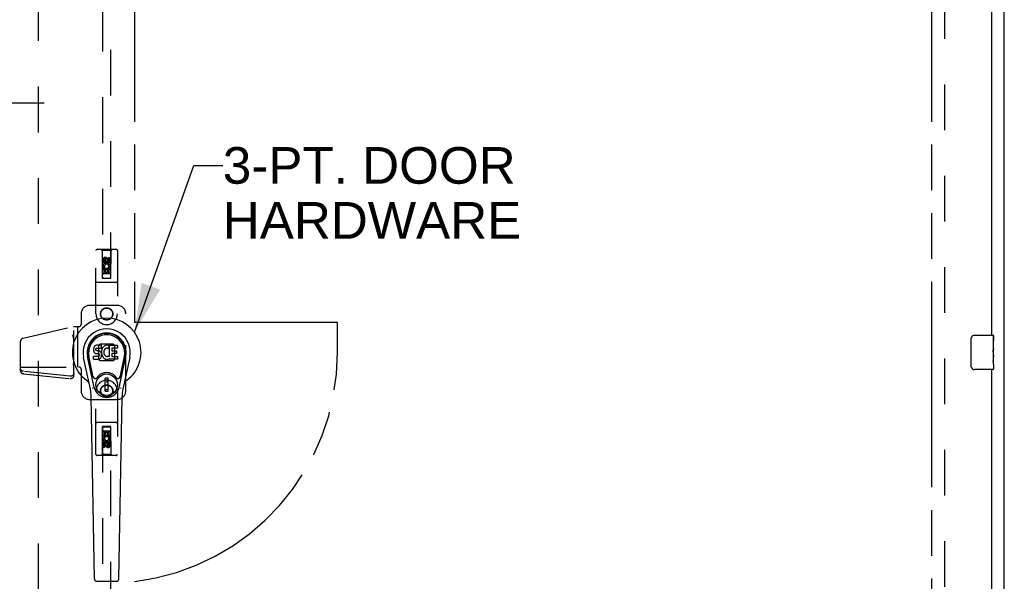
# Model space of a CAD drawing. Header units: inches. Extents: x 0 to 243, y 0 to 157.
# Tile 11 of 22: x 80 to 109, y 78 to 95. Entities that reach past the tile are written whole.
import ezdxf

# ---------------------------------------------------------------- set-up
doc = ezdxf.new("R2010")
doc.units = ezdxf.units.IN
doc.header["$LTSCALE"] = 13.357143
doc.header["$MEASUREMENT"] = 0
doc.linetypes.add('HIDDEN', pattern=[0.2, 0.1, -0.1])
doc.linetypes.add('PHANTOM', pattern=[0.8, 0.45, -0.05, 0.1, -0.05, 0.1, -0.05])
doc.layers.get('0').update_dxf_attribs({"linetype": 'CONTINUOUS'})
for name, color, linetype in [('02___PRT_ALL_AXES', 7, 'CONTINUOUS'), ('AVAILABLE_DOOR_SPACE', 7, 'CONTINUOUS'), ('DEFAULT_2', 8, 'HIDDEN'), ('DIMENSIONS', 7, 'CONTINUOUS')]:
    doc.layers.add(name, color=color, linetype=linetype)
doc.styles.get("Standard").update_dxf_attribs({"font": 'arial.ttf'})
doc.dimstyles.new('DIMSTYLE_2', dxfattribs={"dimtxt": 1.114286, "dimasz": 1.428571, "dimexe": 0.09, "dimexo": 0.07, "dimgap": 0.039, "dimtad": 0, "dimtih": 1, "dimtoh": 1, "dimzin": 4, "dimdsep": 46, "dimtxsty": 'Standard', "dimblk": '_FILLED', "dimblk1": '_FILLED', "dimblk2": '_FILLED', "dimcen": 0.09, "dimazin": 1, "dimtfac": 1, "dimtdec": 3, "dimtofl": 0, "dimtmove": 0, "dimatfit": 3, "dimldrblk": '_FILLED', "dimfxl": 1, "dimtolj": 1, "dimtzin": 4, "dimarcsym": 0})
doc.dimstyles.get("Standard").update_dxf_attribs({"dimtxt": 1.214286, "dimasz": 1.428571, "dimexe": 0.09, "dimexo": 0.07, "dimgap": 0.09, "dimtad": 0, "dimtih": 1, "dimtoh": 1, "dimdec": 3, "dimzin": 4, "dimdsep": 46, "dimtxsty": 'Standard', "dimblk": '_FILLED', "dimblk1": '_FILLED', "dimblk2": '_FILLED', "dimcen": 0.09, "dimadec": 3, "dimazin": 1, "dimtp": 0.001, "dimtm": 0.001, "dimtfac": 1, "dimtdec": 3, "dimtofl": 0, "dimtmove": 0, "dimatfit": 3, "dimldrblk": '_FILLED', "dimfxl": 1, "dimtolj": 1, "dimtzin": 4, "dimarcsym": 0})

# ---------------------------------------------------------------- blocks, each defined once
blk = doc.blocks.new('_FILLED')
at = {"color": 0, "linetype": 'ByBlock'}
blk.add_solid([(0, 0), (-1, 0.2), (-1, -0.2)], dxfattribs=at)
blk = doc.blocks.new('*D10')
at = {"layer": 'DIMENSIONS', "color": 2, "linetype": 'Continuous'}
for p, q in [((73.945, 92.119), (71.416, 92.119)), ((77.57, 92.119), (80.427, 92.119))]:
    blk.add_line(p, q, dxfattribs=at)
at = {"layer": 'DIMENSIONS', "color": 2, "linetype": 'Continuous', "xscale": 1.4285714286, "yscale": 1.4285714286, "zscale": 1.4285714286}
blk.add_blockref('_FILLED', (73.945, 92.119), dxfattribs=at)
at = {"layer": 'DIMENSIONS', "color": 2, "linetype": 'Continuous', "xscale": 1.4285714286, "yscale": 1.4285714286, "zscale": 1.4285714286, "rotation": 180}
blk.add_blockref('_FILLED', (77.57, 92.119), dxfattribs=at)
at = {"layer": 'DIMENSIONS', "color": 2, "linetype": 'Continuous', "insert": (70.859, 92.677), "char_height": 1.1143, "width": 3.02804, "attachment_point": 3, "line_spacing_factor": 0.9}
blk.add_mtext('3.63', dxfattribs=at)

msp = doc.modelspace()

# ---------------------------------------------------------------- linework, layer by layer
at = {"color": 3, "linetype": 'Continuous'}
for p, q in [((108.508, 48.924), (108.508, 120.716)), ((108.133, 114.57), (108.133, 85.32)), ((108.133, 84.32), (108.133, 55.07))]:
    msp.add_line(p, q, dxfattribs=at)
at = {"color": 7, "linetype": 'Continuous'}
for p, q in [((107.638, 85.32), (108.178, 85.32)), ((108.193, 85.305), (108.193, 85.166)), ((81.878, 84.958), (81.873, 84.934)), ((81.888, 84.98), (81.878, 84.958)), ((81.901, 85), (81.888, 84.98)), ((81.91, 85.008), (81.901, 85)), ((81.919, 85.014), (81.91, 85.008)), ((81.941, 85.024), (81.919, 85.014)), ((81.964, 85.031), (81.941, 85.024)), ((81.948, 84.936), (81.954, 84.941)), ((81.954, 84.941), (81.968, 84.945)), ((82.104, 85.031), (81.964, 85.031)), ((81.968, 84.945), (81.983, 84.946)), ((81.983, 84.946), (82.096, 84.946)), ((82.096, 84.946), (82.102, 84.947)), ((82.102, 84.947), (82.104, 84.952)), ((82.106, 84.989), (82.104, 85.031)), ((82.104, 84.952), (82.105, 84.965)), ((82.105, 84.965), (82.106, 84.989)), ((82.138, 84.951), (82.127, 84.931)), ((82.151, 84.969), (82.138, 84.951)), ((82.165, 84.986), (82.151, 84.969)), ((82.182, 85.001), (82.165, 84.986)), ((82.2, 85.014), (82.182, 85.001)), ((82.22, 85.023), (82.2, 85.014)), ((82.242, 85.028), (82.22, 85.023)), ((82.245, 84.942), (82.22, 84.931)), ((82.264, 85.03), (82.242, 85.028)), ((82.257, 84.945), (82.245, 84.942)), ((82.271, 84.945), (82.257, 84.945)), ((82.287, 85.03), (82.264, 85.03)), ((82.284, 84.942), (82.271, 84.945)), ((82.296, 84.937), (82.284, 84.942)), ((82.298, 85.028), (82.287, 85.03)), ((82.308, 85.024), (82.298, 85.028)), ((82.329, 85.007), (82.302, 84.939)), ((82.327, 85.012), (82.308, 85.024)), ((82.337, 84.704), (82.337, 85.029)), ((82.337, 85.029), (82.574, 85.029)), ((82.407, 84.942), (82.407, 84.874)), ((82.574, 84.946), (82.412, 84.946)), ((82.579, 85.025), (82.579, 84.951)), ((107.538, 84.42), (107.538, 85.22)), ((81.781, 83.75), (81.584, 84.676)), ((81.892, 83.798), (81.699, 84.701)), ((81.747, 84.475), (81.703, 84.702)), ((81.815, 84.328), (81.74, 84.709)), ((81.873, 84.934), (81.871, 84.911)), ((81.871, 84.911), (81.872, 84.887)), ((81.872, 84.887), (81.876, 84.863)), ((81.874, 84.625), (81.874, 84.7)), ((81.876, 84.863), (81.884, 84.841)), ((81.938, 84.705), (81.878, 84.704)), ((81.884, 84.841), (81.897, 84.821)), ((81.897, 84.821), (81.914, 84.803)), ((81.914, 84.803), (81.933, 84.79)), ((81.933, 84.79), (81.945, 84.786)), ((81.999, 84.705), (81.938, 84.705)), ((81.943, 84.914), (81.945, 84.929)), ((81.943, 84.899), (81.943, 84.914)), ((81.943, 84.891), (81.943, 84.899)), ((81.945, 84.884), (81.943, 84.891)), ((81.945, 84.929), (81.948, 84.936)), ((81.95, 84.878), (81.945, 84.884)), ((81.945, 84.786), (81.956, 84.784)), ((81.956, 84.874), (81.95, 84.878)), ((81.971, 84.87), (81.956, 84.874)), ((81.956, 84.784), (82.004, 84.784)), ((81.995, 84.871), (81.971, 84.87)), ((82.019, 84.869), (81.995, 84.871)), ((82.014, 84.706), (81.999, 84.705)), ((82.004, 84.784), (82.011, 84.783)), ((82.011, 84.783), (82.018, 84.781)), ((82.02, 84.71), (82.014, 84.706)), ((82.018, 84.781), (82.024, 84.776)), ((82.042, 84.864), (82.019, 84.869)), ((82.026, 84.715), (82.02, 84.71)), ((82.024, 84.776), (82.029, 84.77)), ((82.035, 84.727), (82.026, 84.715)), ((82.029, 84.77), (82.036, 84.757)), ((82.038, 84.734), (82.035, 84.727)), ((82.036, 84.757), (82.038, 84.741)), ((82.038, 84.741), (82.038, 84.734)), ((82.053, 84.859), (82.042, 84.864)), ((82.063, 84.853), (82.053, 84.859)), ((82.08, 84.836), (82.063, 84.853)), ((82.066, 84.639), (82.083, 84.656)), ((82.093, 84.816), (82.08, 84.836)), ((82.083, 84.656), (82.089, 84.666)), ((82.089, 84.666), (82.095, 84.677)), ((82.103, 84.794), (82.093, 84.816)), ((82.095, 84.677), (82.103, 84.699)), ((82.109, 84.77), (82.103, 84.794)), ((82.103, 84.699), (82.11, 84.723)), ((82.108, 84.867), (82.104, 84.823)), ((82.104, 84.823), (82.105, 84.801)), ((82.105, 84.801), (82.108, 84.779)), ((82.112, 84.889), (82.108, 84.867)), ((82.108, 84.779), (82.112, 84.757)), ((82.111, 84.746), (82.109, 84.77)), ((82.11, 84.723), (82.111, 84.746)), ((82.118, 84.911), (82.112, 84.889)), ((82.112, 84.757), (82.119, 84.736)), ((82.127, 84.931), (82.118, 84.911)), ((82.119, 84.736), (82.141, 84.697)), ((82.141, 84.697), (82.153, 84.678)), ((82.153, 84.678), (82.168, 84.661)), ((82.168, 84.661), (82.184, 84.646)), ((82.174, 84.839), (82.173, 84.812)), ((82.173, 84.812), (82.174, 84.799)), ((82.177, 84.866), (82.174, 84.839)), ((82.174, 84.799), (82.177, 84.786)), ((82.181, 84.878), (82.177, 84.866)), ((82.177, 84.786), (82.188, 84.761)), ((82.187, 84.89), (82.181, 84.878)), ((82.201, 84.913), (82.187, 84.89)), ((82.188, 84.761), (82.201, 84.738)), ((82.209, 84.924), (82.201, 84.913)), ((82.201, 84.738), (82.21, 84.728)), ((82.22, 84.931), (82.209, 84.924)), ((82.21, 84.728), (82.22, 84.719)), ((82.22, 84.719), (82.231, 84.712)), ((82.231, 84.712), (82.243, 84.707)), ((82.243, 84.707), (82.257, 84.704)), ((82.257, 84.704), (82.27, 84.704)), ((82.27, 84.704), (82.283, 84.706)), ((82.283, 84.706), (82.296, 84.71)), ((82.296, 84.71), (82.308, 84.715)), ((82.308, 84.715), (82.319, 84.723)), ((82.325, 84.722), (82.337, 84.704)), ((82.409, 84.783), (82.409, 84.706)), ((82.412, 84.87), (82.543, 84.87)), ((82.543, 84.788), (82.413, 84.788)), ((82.413, 84.701), (82.575, 84.701)), ((82.548, 84.865), (82.548, 84.792)), ((82.579, 84.697), (82.579, 84.624)), ((82.623, 83.798), (82.816, 84.701)), ((82.7, 84.328), (82.775, 84.709)), ((82.931, 84.676), (82.734, 83.75)), ((82.768, 84.475), (82.812, 84.702)), ((108.193, 84.935), (108.193, 84.904)), ((108.193, 84.738), (108.193, 84.705)), ((81.879, 84.62), (82.023, 84.62)), ((82.023, 84.62), (82.035, 84.622)), ((82.035, 84.622), (82.046, 84.626)), ((82.046, 84.626), (82.066, 84.639)), ((82.184, 84.646), (82.202, 84.633)), ((82.202, 84.633), (82.212, 84.628)), ((82.212, 84.628), (82.222, 84.624)), ((82.222, 84.624), (82.244, 84.618)), ((82.244, 84.618), (82.266, 84.616)), ((82.266, 84.616), (82.288, 84.619)), ((82.288, 84.619), (82.309, 84.626)), ((82.309, 84.626), (82.328, 84.637)), ((82.328, 84.637), (82.329, 84.637)), ((82.339, 84.637), (82.329, 84.637)), ((82.339, 84.624), (82.339, 84.637)), ((82.575, 84.62), (82.344, 84.62)), ((108.193, 84.481), (108.193, 84.335)), ((81.863, 84.103), (81.815, 84.328)), ((82.652, 84.103), (82.7, 84.328)), ((108.178, 84.32), (107.638, 84.32)), ((82.212, 83.689), (82.212, 84.063)), ((82.303, 84.063), (82.212, 84.063)), ((82.212, 84.023), (82.303, 84.023)), ((82.263, 84.023), (82.263, 83.944)), ((82.303, 83.944), (82.263, 83.944)), ((82.303, 83.689), (82.303, 84.063)), ((81.9, 78.204), (81.807, 83.525)), ((82.303, 83.728), (82.212, 83.728)), ((82.212, 83.689), (82.303, 83.689)), ((82.615, 78.204), (82.708, 83.525)), ((81.978, 78.127), (82.537, 78.127))]:
    msp.add_line(p, q, dxfattribs=at)
for points in [[(107.538, 85.22), (107.538, 85.226), (107.538, 85.233), (107.539, 85.239), (107.541, 85.245), (107.542, 85.25), (107.544, 85.256)], [(107.544, 84.384), (107.542, 84.39), (107.541, 84.395), (107.539, 84.401), (107.538, 84.407), (107.538, 84.414), (107.538, 84.42)], [(81.859, 83.767), (81.858, 83.773), (81.856, 83.778), (81.855, 83.784), (81.853, 83.789)], [(82.662, 83.789), (82.661, 83.784), (82.659, 83.778), (82.658, 83.773), (82.656, 83.767)]]:
    msp.add_lwpolyline(points, dxfattribs=at)
for radius in [0.317, 0.313]:
    msp.add_circle((82.258, 83.876), radius, dxfattribs=at)
for centre, radius, start, end in [((82.258, 84.82), 1.004, 305.5066, 234.4934), ((82.258, 84.82), 0.689, 347.9703, 192.0297), ((82.258, 84.82), 0.571, 347.9703, 192.0297), ((82.258, 84.81), 0.527, 348.9402, 191.0594), ((107.638, 85.22), 0.1, 90, 158.7946), ((108.178, 85.305), 0.015, 0, 90), ((82.324, 85.009), 0.00448, 339.0016, 51.8729), ((82.412, 84.942), 0.00448, 90, 180), ((82.574, 85.025), 0.00448, 0, 90), ((82.574, 84.951), 0.00448, 270, 360), ((81.878, 84.7), 0.00448, 90, 180.0119), ((82.298, 84.941), 0.00448, 246.1578, 339.0016), ((82.322, 84.719), 0.00448, 34.0893, 127.3444), ((82.412, 84.874), 0.00448, 180, 270), ((82.413, 84.783), 0.00448, 90, 180), ((82.413, 84.706), 0.00448, 180, 270), ((82.543, 84.865), 0.00448, 0, 90), ((82.543, 84.792), 0.00448, 270, 360), ((82.575, 84.697), 0.00448, 0, 90), ((81.879, 84.625), 0.00483, 180, 270), ((82.344, 84.624), 0.00448, 180, 270), ((82.575, 84.624), 0.00448, 270, 360), ((107.638, 84.42), 0.1, 201.1999, 270), ((81.921, 84.115), 0.0591, 192.0297, 324.5763), ((82.258, 83.876), 0.354, 35.4237, 144.5763), ((82.594, 84.115), 0.0591, 215.4237, 347.9703), ((108.178, 84.335), 0.015, 270, 360), ((81.56, 83.843), 0.197, 12.0297, 54.4934), ((82.258, 83.876), 0.374, 192.0297, 347.9703), ((82.955, 83.843), 0.197, 125.5066, 167.9703), ((80.626, 83.504), 1.181, 1, 12.0297), ((83.889, 83.504), 1.181, 167.9703, 179), ((81.978, 78.206), 0.0787, 181, 270), ((82.537, 78.206), 0.0787, 270, 359)]:
    msp.add_arc(centre, radius, start, end, dxfattribs=at)
msp.add_ellipse((82.258, 84.81), major_axis=(0, 0.565), ratio=0.999848, start_param=-1.76365, end_param=1.76365, dxfattribs=at)
at = {"layer": '02___PRT_ALL_AXES', "color": 8, "linetype": 'HIDDEN'}
for p, q in [((82.151, 87.443), (82.151, 87.535)), ((82.193, 87.535), (82.193, 87.443)), ((82.237, 87.507), (82.237, 87.535)), ((82.278, 87.549), (82.278, 87.503)), ((82.322, 87.507), (82.322, 87.599)), ((82.322, 87.599), (82.364, 87.599)), ((82.364, 87.599), (82.364, 87.507)), ((82.193, 87.443), (82.151, 87.443)), ((82.151, 87.13), (82.151, 87.287)), ((82.151, 87.287), (82.329, 87.287)), ((82.199, 87.311), (82.16, 87.294)), ((82.193, 87.244), (82.193, 87.13)), ((82.236, 87.244), (82.193, 87.244)), ((82.236, 87.152), (82.236, 87.244)), ((82.278, 87.244), (82.278, 87.152)), ((82.322, 87.244), (82.278, 87.244)), ((82.329, 87.287), (82.31, 87.3)), ((82.322, 87.13), (82.322, 87.244)), ((82.354, 87.29), (82.352, 87.287)), ((82.352, 87.287), (82.364, 87.287)), ((82.364, 87.287), (82.364, 87.13)), ((82.193, 87.13), (82.151, 87.13)), ((82.278, 87.152), (82.236, 87.152)), ((82.364, 87.13), (82.322, 87.13)), ((82.021, 85.014), (82.021, 84.626)), ((82.052, 85.052), (82.026, 85.025)), ((82.451, 85.057), (82.064, 85.057)), ((82.489, 85.025), (82.463, 85.052)), ((82.494, 84.626), (82.494, 85.014)), ((82.026, 84.615), (82.052, 84.588)), ((82.064, 84.584), (82.451, 84.584)), ((82.463, 84.588), (82.489, 84.615)), ((82.151, 82.354), (82.151, 82.51)), ((82.151, 82.51), (82.193, 82.51)), ((82.163, 82.354), (82.151, 82.354)), ((82.161, 82.35), (82.163, 82.354)), ((82.364, 82.354), (82.187, 82.354)), ((82.187, 82.354), (82.205, 82.341)), ((82.193, 82.51), (82.193, 82.396)), ((82.193, 82.396), (82.237, 82.396)), ((82.237, 82.396), (82.237, 82.488)), ((82.237, 82.488), (82.279, 82.488)), ((82.279, 82.488), (82.279, 82.396)), ((82.279, 82.396), (82.322, 82.396)), ((82.322, 82.396), (82.322, 82.51)), ((82.322, 82.51), (82.364, 82.51)), ((82.364, 82.51), (82.364, 82.354)), ((82.151, 82.041), (82.151, 82.133)), ((82.193, 82.133), (82.193, 82.041)), ((82.237, 82.091), (82.237, 82.137)), ((82.278, 82.133), (82.278, 82.105)), ((82.316, 82.329), (82.355, 82.346)), ((82.322, 82.105), (82.322, 82.197)), ((82.322, 82.197), (82.364, 82.197)), ((82.364, 82.197), (82.364, 82.105)), ((82.193, 82.041), (82.151, 82.041))]:
    msp.add_line(p, q, dxfattribs=at)
at = {"layer": '02___PRT_ALL_AXES', "color": 7, "linetype": 'Continuous'}
for p, q in [((108.193, 84.741), (108.193, 85.305)), ((108.193, 85.166), (108.186, 85.166)), ((108.186, 85.166), (108.186, 84.935)), ((108.193, 84.998), (108.186, 84.998)), ((108.193, 84.935), (108.186, 84.935)), ((108.193, 84.705), (108.186, 84.705)), ((108.186, 84.705), (108.186, 84.569)), ((108.193, 84.899), (108.187, 84.899)), ((108.191, 84.768), (108.193, 84.768)), ((108.193, 84.481), (108.193, 84.738)), ((108.187, 84.537), (108.193, 84.537)), ((108.193, 84.481), (108.193, 84.335))]:
    msp.add_line(p, q, dxfattribs=at)
for points in [[(108.191, 84.766), (108.188, 84.799), (108.187, 84.811), (108.187, 84.824), (108.186, 84.836), (108.186, 84.849), (108.186, 84.862), (108.186, 84.875), (108.186, 84.888), (108.187, 84.9), (108.187, 84.912), (108.188, 84.924)], [(108.193, 84.738), (108.192, 84.747), (108.192, 84.756), (108.191, 84.766)], [(108.187, 84.532), (108.187, 84.541), (108.186, 84.55), (108.186, 84.559), (108.186, 84.569)], [(108.19, 84.508), (108.189, 84.515), (108.188, 84.523), (108.187, 84.532)], [(108.193, 84.481), (108.192, 84.484), (108.192, 84.489), (108.191, 84.494), (108.19, 84.508)]]:
    msp.add_lwpolyline(points, dxfattribs=at)
at = {"layer": '02___PRT_ALL_AXES', "color": 8, "linetype": 'HIDDEN'}
for centre, radius in [((82.258, 87.493), 0.085), ((82.258, 85.945), 0.172), ((82.258, 83.695), 0.172), ((82.258, 82.148), 0.085)]:
    msp.add_circle(centre, radius, dxfattribs=at)
for centre, radius, start, end in [((82.215, 87.535), 0.0644, 12.2995, 180.0775), ((82.215, 87.535), 0.0219, 359.9011, 180), ((82.258, 87.336), 0.107, 334.2636, 203.4027), ((82.258, 87.336), 0.0639, 324.8895, 203.4026), ((82.301, 87.507), 0.0635, 180, 360), ((82.3, 87.507), 0.0219, 190.307, 360), ((82.037, 85.014), 0.016, 135, 180), ((82.064, 85.041), 0.016, 90, 135), ((82.451, 85.041), 0.016, 45, 90), ((82.478, 85.014), 0.016, 0, 45), ((82.037, 84.626), 0.016, 180, 225), ((82.064, 84.6), 0.016, 225, 270), ((82.451, 84.6), 0.016, 270, 315), ((82.478, 84.626), 0.016, 315, 360), ((82.257, 82.304), 0.107, 154.2636, 23.4027), ((82.214, 82.133), 0.0635, 0, 180), ((82.215, 82.133), 0.0219, 10.307, 180), ((82.257, 82.304), 0.0639, 144.8895, 23.4026), ((82.3, 82.105), 0.0644, 192.2995, 0.0775), ((82.3, 82.105), 0.0219, 179.9011, 360)]:
    msp.add_arc(centre, radius, start, end, dxfattribs=at)
at = {"layer": '02___PRT_ALL_AXES', "color": 7, "linetype": 'Continuous'}
msp.add_ellipse((107.93, 84.904), major_axis=(0.263, 0), ratio=0.432808, start_param=0, end_param=0.179988, dxfattribs=at)
at = {"layer": 'AVAILABLE_DOOR_SPACE', "color": 4, "linetype": 'PHANTOM'}
for p, q in [((83.07, 118.945), (83.07, 85.695)), ((106.383, 118.945), (106.383, 50.695)), ((89.008, 85.695), (83.07, 85.695)), ((89.008, 84.82), (89.008, 85.695))]:
    msp.add_line(p, q, dxfattribs=at)
msp.add_arc((82.258, 84.82), 6.75, 276.9135, 360, dxfattribs=at)
at = {"layer": 'DEFAULT_2', "color": 8, "linetype": 'HIDDEN'}
for p, q in [((80.258, 119.305), (80.258, 50.335)), ((106.758, 119.372), (106.758, 50.268)), ((82.133, 118.993), (82.133, 86.991)), ((82.383, 86.991), (82.383, 118.993)), ((82.54, 87.833), (81.975, 87.833)), ((82.128, 87.803), (82.098, 87.833)), ((82.388, 87.803), (82.418, 87.833)), ((81.945, 85.945), (81.945, 87.803)), ((82.128, 87.803), (82.131, 86.993)), ((82.388, 87.803), (82.128, 87.803)), ((82.258, 87.564), (82.195, 87.528)), ((82.258, 87.553), (82.205, 87.523)), ((82.258, 87.564), (82.258, 87.553)), ((82.32, 87.528), (82.258, 87.564)), ((82.31, 87.523), (82.258, 87.553)), ((82.384, 86.993), (82.388, 87.803)), ((82.57, 87.803), (82.57, 85.945)), ((82.195, 87.528), (82.195, 87.456)), ((82.195, 87.528), (82.205, 87.523)), ((82.195, 87.456), (82.205, 87.462)), ((82.195, 87.456), (82.258, 87.42)), ((82.205, 87.523), (82.205, 87.462)), ((82.205, 87.462), (82.258, 87.432)), ((82.258, 87.432), (82.31, 87.462)), ((82.258, 87.42), (82.32, 87.456)), ((82.258, 87.42), (82.258, 87.432)), ((82.32, 87.528), (82.31, 87.523)), ((82.31, 87.462), (82.31, 87.523)), ((82.32, 87.456), (82.31, 87.462)), ((82.32, 87.456), (82.32, 87.528)), ((82.385, 87.243), (82.13, 87.243)), ((82.131, 86.993), (82.384, 86.993)), ((82.133, 86.994), (82.383, 86.994)), ((82.133, 86.991), (82.383, 86.991)), ((82.343, 87.118), (82.173, 87.118)), ((82.54, 86.868), (81.975, 86.868)), ((82.568, 86.195), (81.758, 86.195)), ((81.508, 85.945), (81.508, 85.635)), ((82.818, 83.695), (82.818, 85.945)), ((79.815, 85.233), (81.288, 85.575)), ((81.288, 85.575), (81.448, 85.575)), ((81.297, 84.129), (81.297, 85.575)), ((81.401, 85.575), (81.401, 84.393)), ((81.269, 85.322), (81.267, 85.331)), ((79.738, 84.272), (79.738, 85.136)), ((79.738, 84.393), (81.448, 84.393)), ((81.267, 84.463), (81.297, 84.463)), ((81.183, 84.125), (79.824, 84.268)), ((79.824, 84.198), (81.183, 84.056)), ((81.508, 84.333), (81.508, 83.695)), ((81.945, 81.838), (81.945, 83.695)), ((82.57, 83.695), (82.57, 81.838)), ((81.758, 83.445), (82.568, 83.445)), ((82.54, 82.773), (81.975, 82.773)), ((82.131, 82.648), (82.128, 81.838)), ((82.131, 82.648), (82.384, 82.648)), ((82.133, 82.649), (82.133, 50.648)), ((82.383, 82.649), (82.133, 82.649)), ((82.383, 82.646), (82.133, 82.646)), ((82.383, 50.648), (82.383, 82.649)), ((82.388, 81.838), (82.384, 82.648)), ((82.13, 82.398), (82.385, 82.398)), ((82.173, 82.523), (82.343, 82.523)), ((82.258, 82.22), (82.195, 82.184)), ((82.195, 82.184), (82.195, 82.112)), ((82.195, 82.184), (82.205, 82.178)), ((82.195, 82.112), (82.205, 82.118)), ((82.195, 82.112), (82.258, 82.076)), ((82.258, 82.208), (82.205, 82.178)), ((82.205, 82.178), (82.205, 82.118)), ((82.205, 82.118), (82.258, 82.087)), ((82.258, 82.22), (82.258, 82.208)), ((82.32, 82.184), (82.258, 82.22)), ((82.31, 82.178), (82.258, 82.208)), ((82.258, 82.087), (82.31, 82.118)), ((82.258, 82.076), (82.32, 82.112)), ((82.258, 82.076), (82.258, 82.087)), ((82.32, 82.184), (82.31, 82.178)), ((82.31, 82.118), (82.31, 82.178)), ((82.32, 82.112), (82.31, 82.118)), ((82.32, 82.112), (82.32, 82.184)), ((82.54, 81.808), (81.975, 81.808)), ((82.128, 81.838), (82.098, 81.808)), ((82.388, 81.838), (82.128, 81.838)), ((82.388, 81.838), (82.418, 81.808))]:
    msp.add_line(p, q, dxfattribs=at)
for points in [[(81.297, 85.191), (81.296, 85.201), (81.295, 85.211), (81.294, 85.221), (81.293, 85.23), (81.292, 85.239), (81.29, 85.247), (81.288, 85.256), (81.286, 85.264), (81.284, 85.272), (81.281, 85.281), (81.279, 85.289), (81.277, 85.297), (81.274, 85.306), (81.269, 85.322)], [(79.824, 84.268), (79.812, 84.27), (79.801, 84.272), (79.79, 84.276), (79.78, 84.281), (79.77, 84.286), (79.762, 84.293), (79.755, 84.3), (79.749, 84.307), (79.744, 84.315), (79.74, 84.324), (79.738, 84.332), (79.738, 84.341)], [(79.738, 84.272), (79.738, 84.263), (79.74, 84.254), (79.744, 84.246), (79.749, 84.238), (79.755, 84.23), (79.762, 84.223), (79.77, 84.217), (79.78, 84.211), (79.79, 84.207), (79.801, 84.203), (79.812, 84.2), (79.824, 84.198)], [(81.297, 84.199), (81.296, 84.19), (81.294, 84.181), (81.29, 84.172), (81.285, 84.164), (81.278, 84.156), (81.271, 84.149), (81.262, 84.143), (81.252, 84.137), (81.242, 84.133), (81.231, 84.129), (81.219, 84.126), (81.207, 84.125), (81.195, 84.125), (81.183, 84.125)], [(81.183, 84.056), (81.195, 84.055), (81.207, 84.055), (81.219, 84.057), (81.231, 84.059), (81.242, 84.063), (81.252, 84.068), (81.262, 84.073), (81.271, 84.08), (81.278, 84.087), (81.285, 84.094), (81.29, 84.103), (81.294, 84.111), (81.296, 84.12), (81.297, 84.129)]]:
    msp.add_lwpolyline(points, dxfattribs=at)
for centre, radius in [((82.258, 87.493), 0.0845), ((82.258, 85.945), 0.18), ((82.258, 83.695), 0.18), ((82.258, 82.148), 0.0845)]:
    msp.add_circle(centre, radius, dxfattribs=at)
for centre, radius, start, end in [((81.975, 87.803), 0.03, 90, 180), ((82.54, 87.803), 0.03, 0, 90), ((82.173, 87.078), 0.04, 90, 180), ((82.173, 87.033), 0.04, 180, 270), ((82.343, 87.078), 0.04, 0, 90), ((82.343, 87.033), 0.04, 270, 360), ((81.975, 86.898), 0.03, 180, 270), ((82.54, 86.898), 0.03, 270, 360), ((81.758, 85.945), 0.25, 90, 180), ((82.568, 85.945), 0.25, 0, 90), ((82.258, 85.945), 0.312, 180, 360), ((81.448, 85.635), 0.06, 270, 360), ((79.838, 85.136), 0.1, 103.0756, 180), ((81.448, 84.333), 0.06, 0, 90), ((82.258, 83.695), 0.312, 0, 180), ((81.758, 83.695), 0.25, 180, 270), ((82.568, 83.695), 0.25, 270, 360), ((81.975, 82.743), 0.03, 90, 180), ((82.173, 82.608), 0.04, 90, 180), ((82.343, 82.608), 0.04, 0, 90), ((82.54, 82.743), 0.03, 0, 90), ((82.173, 82.563), 0.04, 180, 270), ((82.343, 82.563), 0.04, 270, 360), ((81.975, 81.838), 0.03, 180, 270), ((82.54, 81.838), 0.03, 270, 360)]:
    msp.add_arc(centre, radius, start, end, dxfattribs=at)
msp.add_ellipse((81.267, 84.507), major_axis=(0, 0.0448), ratio=0.669131, start_param=3.141593, end_param=4.712389, dxfattribs=at)

# ---------------------------------------------------------------- texts
at = {"layer": 'DIMENSIONS', "color": 2, "linetype": 'Continuous', "insert": (85.654, 90.824), "char_height": 1.0714, "width": 8.71482, "attachment_point": 1, "line_spacing_factor": 0.9}
msp.add_mtext('3-PT. DOOR\\PHARDWARE', dxfattribs=at)

# ---------------------------------------------------------------- dimensions: what is measured, and where the dimension line sits
at = {"layer": 'DIMENSIONS', "color": 2, "linetype": 'Continuous'}
dim = msp.add_linear_dim(base=(77.570056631, 92.11942733), p1=(73.945056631, 118.945015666), p2=(77.570056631, 49.694015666), dimstyle='DIMSTYLE_2', dxfattribs=at)
dim.commit()
dim.dimension.update_dxf_attribs({"geometry": '*D10', "text_midpoint": (69.343162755, 92.113211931), "dimtype": 160})

# ---------------------------------------------------------------- leaders
at = {"layer": 'DIMENSIONS', "color": 2, "linetype": 'Continuous', "annotation_type": 0, "has_hookline": 1, "hookline_direction": 1, "text_width": 8.531}
msp.add_leader([(83.07, 85.41), (84.81, 90.288), (85.654, 90.288)], dimstyle='Standard', override={"dimtad": 0}, dxfattribs=at)

doc.saveas('drawing.dxf')
